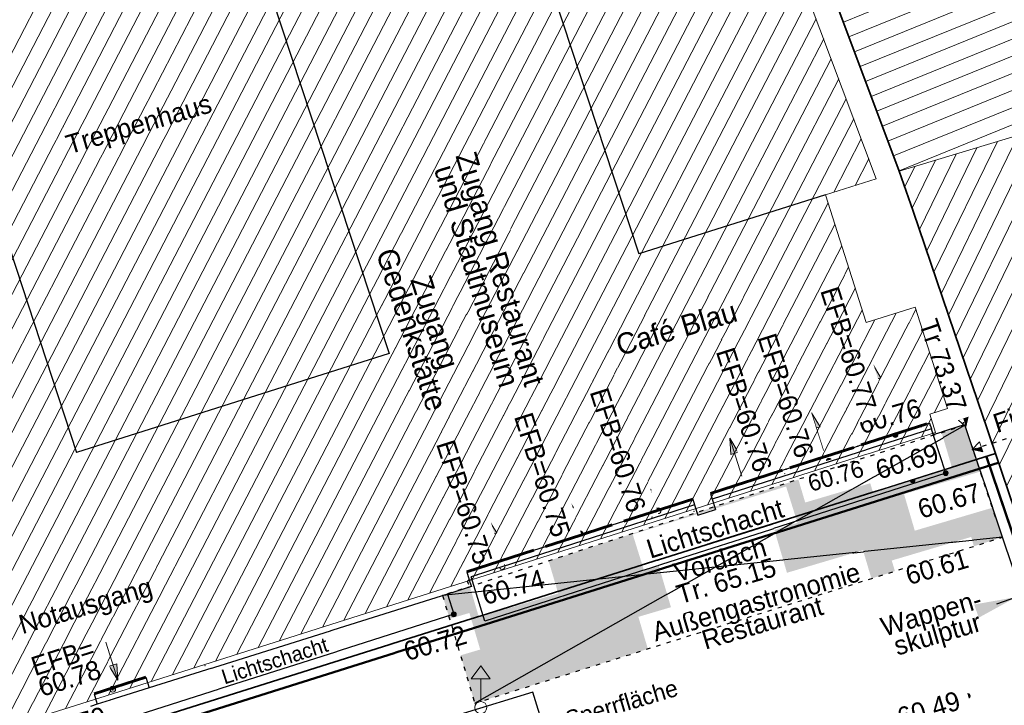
# Model space of a CAD drawing. Header units: metres. Extents: x 32365810 to 32367010, y 5620411 to 5622366.
# Tile 94 of 198: x 32366243 to 32366267, y 5622026 to 5622043. Entities that reach past the tile are written whole.
import ezdxf
from ezdxf import colors
from ezdxf.entities.mleader import LeaderData, LeaderLine
from ezdxf.math import Vec2, Vec3

# ---------------------------------------------------------------- set-up
doc = ezdxf.new("R2010")
doc.units = ezdxf.units.M
for name, pattern in [('1000.100', [0]), ('1000.106', [0]), ('1000.195', [0]), ('1000.196', [0.225, 0.075, -0.15]), ('1000.210', [0]), ('1600.1047', [0]), ('1600.2013', [0, 0]), ('1600.2028', [0]), ('1600.2505', [0])]:
    doc.linetypes.add(name, pattern=pattern)
doc.layers.get('0').update_dxf_attribs({"color": 1, "linetype": 'CONTINUOUS'})
for name, color, linetype in [('Beschriftung Gebäude', 7, 'CONTINUOUS'), ('Beschriftung Topographie', 7, 'CONTINUOUS'), ('Ebene 32', 7, 'CONTINUOUS'), ('EFB-_ Dachhöhen Bestandsgebäude (NHN)', 7, 'CONTINUOUS'), ('Fahrbahnmarkierung', 7, 'CONTINUOUS'), ('Flurstücke_Grenzpunkte', 11, 'CONTINUOUS'), ('Gebäude', 31, 'CONTINUOUS'), ('Höhen_ gemessen (NHN)', 7, 'CONTINUOUS'), ('Höhentexte_ gemessen (NHN)', 7, 'CONTINUOUS'), ('Lagebezeichnungen', 12, 'CONTINUOUS'), ('Siedlungsflächen - Bauwerke u. Einrichtungen', 51, 'CONTINUOUS'), ('Symbole Topographie', 7, 'CONTINUOUS'), ('Topgraphie_ weitere örtliche Aufnahme', 7, 'CONTINUOUS'), ('Topographie_ örtl. Aufnahme', 7, 'CONTINUOUS')]:
    doc.layers.add(name, color=color, linetype=linetype)
doc.styles.add('Beschriftung Fahrbahnmarkierung_ grau', font='Century Gothic.ttf')
doc.styles.add('Beschriftung Feuerwehr_Brandschutz_ dünn_ rot', font='Century Gothic.ttf')
doc.styles.add('Beschriftung schwarz_ Stift 0.25', font='Century Gothic.ttf')
doc.styles.add('Beschriftung Topographie_ blau', font='Century Gothic.ttf')
doc.styles.add('Dachhöhe NHN_ Bestand_ gemessen', font='Century Gothic.ttf')
doc.styles.add('Dachhöhe NHN_ Bestand_ gemessen_ schwarz', font='Century Gothic.ttf')
doc.styles.add('Hausnummern NRW', font='Arial.ttf', dxfattribs={"width": 0.85})
doc.styles.add('Höhe NHN_ gemessen_ blau', font='Century Gothic.ttf')
doc.styles.add('Höhe NHN_ gemessen_ schwarz', font='Century Gothic.ttf')

# ---------------------------------------------------------------- blocks, each defined once
blk = doc.blocks.new('S1000.360')
at = {"lineweight": -2}
blk.add_hatch(color=0, dxfattribs=at).paths.add_polyline_path([(0, 0.25), (0.05, 0.05), (-0.05, 0.05)], flags=0)
at = {"color": 0, "lineweight": -2}
for p, q in [((-0.05, 0.05), (0, 0.25)), ((0, 0.25), (0.05, 0.05)), ((0, 0.25), (0, -0.25)), ((0.05, 0.05), (-0.05, 0.05))]:
    blk.add_line(p, q, dxfattribs=at)
blk = doc.blocks.new('S1000.460', base_point=(0, -0.375))
at = {"color": 0, "lineweight": -2}
for p, q in [((-0.2, 0.23), (0, 0.5)), ((0, 0.5), (0.2, 0.23)), ((0.2, 0.23), (-0.2, 0.23)), ((0, -0.25), (0, 0.23))]:
    blk.add_line(p, q, dxfattribs=at)
blk.add_circle((0, -0.375), 0.125, dxfattribs=at)
blk = doc.blocks.new('S1000.400')
at = {"lineweight": -2}
blk.add_hatch(color=0, dxfattribs=at).paths.add_polyline_path([(-0.49, 0), (0.49, 0), (0.479292, -0.101877), (0.447637, -0.199301), (0.396418, -0.288015), (0.327874, -0.364141), (0.245, -0.424352), (0.151418, -0.466018), (0.051219, -0.487316), (-0.051219, -0.487316), (-0.151418, -0.466018), (-0.245, -0.424352), (-0.327874, -0.364141), (-0.396418, -0.288015), (-0.447637, -0.199301), (-0.479292, -0.101877)], flags=0)
at = {"color": 0, "lineweight": -2}
blk.add_circle((0, 0), 0.5, dxfattribs=at)
for start, end in [(0, 180), (180, 0)]:
    blk.add_arc((0, 0), 0.49, start, end, dxfattribs=at)
blk = doc.blocks.new('S1000.15')
at = {"color": 0, "lineweight": -2}
for p, q in [((-0.5, 0.05), (-0.485, 0.1)), ((0.495, 0.05), (-0.5, 0.05)), ((-0.5, -0.05), (-0.5, 0)), ((-0.5, 0), (0.5, 0)), ((-0.485, 0.1), (0.49, 0.1)), ((-0.475, 0.15), (-0.455, 0.2)), ((0.475, 0.15), (-0.475, 0.15)), ((-0.455, 0.2), (0.455, 0.2)), ((-0.43, 0.25), (-0.4, 0.3)), ((0.43, 0.25), (-0.43, 0.25)), ((-0.4, 0.3), (0.395, 0.3)), ((-0.355, 0.35), (-0.295, 0.4)), ((0.36, 0.35), (-0.355, 0.35)), ((-0.295, 0.4), (0.3, 0.4)), ((0.22, 0.45), (-0.215, 0.45)), ((0.3, 0.4), (0.22, 0.45)), ((0.395, 0.3), (0.36, 0.35)), ((0.455, 0.2), (0.43, 0.25)), ((0.49, 0.1), (0.475, 0.15)), ((0.5, 0), (0.495, 0.05)), ((0.495, -0.05), (-0.5, -0.05)), ((-0.475, -0.15), (-0.49, -0.1)), ((-0.49, -0.1), (0.485, -0.1)), ((0.475, -0.15), (-0.475, -0.15)), ((-0.43, -0.25), (-0.455, -0.2)), ((-0.455, -0.2), (0.46, -0.2)), ((0.425, -0.25), (-0.43, -0.25)), ((-0.355, -0.35), (-0.4, -0.3)), ((-0.4, -0.3), (0.395, -0.3)), ((0.345, -0.35), (-0.355, -0.35)), ((-0.205, -0.45), (-0.29, -0.4)), ((-0.29, -0.4), (0.285, -0.4)), ((0.2, -0.45), (-0.205, -0.45)), ((0.285, -0.4), (0.345, -0.35)), ((0.395, -0.3), (0.425, -0.25)), ((0.46, -0.2), (0.475, -0.15)), ((0.485, -0.1), (0.495, -0.05))]:
    blk.add_line(p, q, dxfattribs=at)
blk.add_circle((0, 0), 0.5, dxfattribs=at)
blk = doc.blocks.new('S1000.114', base_point=(0, 0.366025))
at = {"lineweight": -2}
blk.add_hatch(color=0, dxfattribs=at).paths.add_polyline_path([(-0.5, -0.5), (0, 0.366026), (0, -0.5)], flags=0)
at = {"color": 0, "lineweight": -2}
for p, q in [((0, 0.366026), (-0.5, -0.5)), ((0.5, -0.5), (0, 0.366026)), ((-0.5, -0.5), (0, -0.5)), ((0, -0.5), (0.5, -0.5))]:
    blk.add_line(p, q, dxfattribs=at)
blk = doc.blocks.new('Flurgrenze_ Begleitsignatur')
at = {"color": 0, "lineweight": -2}
for p, q in [((-0.29, 0), (-0.12, 0)), ((0.12, 0), (0.29, 0))]:
    blk.add_line(p, q, dxfattribs=at)
for p in [(-0.06, 0), (0, 0), (0.06, 0)]:
    blk.add_point(p, dxfattribs=at)
blk = doc.blocks.new('O213')
at = {"layer": 'Flurstücke_Grenzpunkte', "color": 251, "linetype": '1600.2013', "lineweight": 50, "true_color": 0x566563}
blk.add_line((32366266.293915, 5622032.291753), (32366267.874915, 5622027.628753), dxfattribs=at)
at = {"layer": 'Flurstücke_Grenzpunkte', "color": 251, "lineweight": 50, "true_color": 0x566563, "xscale": 5, "yscale": 5, "zscale": 5, "rotation": 288.729336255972}
blk.add_blockref('Flurgrenze_ Begleitsignatur', (32366267.084415, 5622029.960253), dxfattribs=at)
blk = doc.blocks.new('O315')
at = {"layer": 'Flurstücke_Grenzpunkte', "color": 251, "linetype": '1600.2013', "lineweight": 50, "true_color": 0x566563}
blk.add_line((32366219.31456, 5622017.272382), (32366266.57456, 5622032.149382), dxfattribs=at)
blk = doc.blocks.new('O805')
at = {"layer": 'Flurstücke_Grenzpunkte', "color": 7, "linetype": '1600.2028', "lineweight": 35}
for p, q in [((32366264.234, 5622039.031), (32366258.231, 5622055.053)), ((32366264.567, 5622038.085), (32366264.234, 5622039.031)), ((32366266.507, 5622032.364), (32366264.567, 5622038.085)), ((32366219.247, 5622017.487), (32366266.507, 5622032.364))]:
    blk.add_line(p, q, dxfattribs=at)
blk = doc.blocks.new('O818')
at = {"layer": 'Flurstücke_Grenzpunkte', "color": 7, "linetype": '1600.2028', "lineweight": 35}
for p, q in [((32366264.234, 5622039.031), (32366258.231, 5622055.053)), ((32366264.567, 5622038.085), (32366264.234, 5622039.031)), ((32366266.507, 5622032.364), (32366264.567, 5622038.085)), ((32366266.507, 5622032.364), (32366268.088, 5622027.701))]:
    blk.add_line(p, q, dxfattribs=at)
blk = doc.blocks.new('O1900')
at = {"layer": 'Flurstücke_Grenzpunkte', "color": 7, "linetype": '1600.2028', "lineweight": 35}
for p, q in [((32366219.247, 5622017.487), (32366266.507, 5622032.364)), ((32366266.507, 5622032.364), (32366268.088, 5622027.701))]:
    blk.add_line(p, q, dxfattribs=at)
blk = doc.blocks.new('O2043')
at = {"layer": 'Gebäude', "color": 7, "linetype": '1600.2505', "lineweight": 18}
for p, q in [((32366268.054, 5622060.561), (32366262.794, 5622058.869)), ((32366276.448, 5622041.958), (32366268.054, 5622060.561)), ((32366262.794, 5622058.869), (32366270.137, 5622040.813)), ((32366270.464, 5622040.007), (32366276.448, 5622041.958)), ((32366270.137, 5622040.813), (32366270.464, 5622040.007))]:
    blk.add_line(p, q, dxfattribs=at)
at = {"layer": 'Ebene 32', "color": 7, "lineweight": 18, "insert": (32366269.461, 5622050.015), "char_height": 0.7, "attachment_point": 8, "line_spacing_factor": 0.69, "style": 'Hausnummern NRW', "bg_fill": 2}
blk.add_mtext('(1)', dxfattribs=at)
blk = doc.blocks.new('O2071')
at = {"layer": 'Gebäude', "color": 7, "linetype": '1600.2505', "lineweight": 18}
for p, q in [((32366270.137, 5622040.813), (32366264.234, 5622039.031)), ((32366270.137, 5622040.813), (32366270.464, 5622040.007)), ((32366274.056, 5622029.64), (32366270.464, 5622040.007)), ((32366264.234, 5622039.031), (32366264.567, 5622038.085)), ((32366264.567, 5622038.085), (32366268.088, 5622027.701)), ((32366268.088, 5622027.701), (32366274.056, 5622029.64))]:
    blk.add_line(p, q, dxfattribs=at)
at = {"layer": 'Lagebezeichnungen', "color": 7, "lineweight": 18, "insert": (32366270.12927, 5622029.161986), "char_height": 0.7, "attachment_point": 8, "rotation": 18.1268601, "line_spacing_factor": 0.69, "style": 'Hausnummern NRW', "bg_fill": 2}
blk.add_mtext('15', dxfattribs=at)
blk = doc.blocks.new('O2262')
at = {"layer": 'Gebäude', "color": 7, "linetype": '1600.2505', "lineweight": 18}
for p, q in [((32366257.447, 5622057.151), (32366262.794, 5622058.869)), ((32366262.794, 5622058.869), (32366270.137, 5622040.813)), ((32366258.231, 5622055.053), (32366257.447, 5622057.151)), ((32366258.231, 5622055.053), (32366264.234, 5622039.031)), ((32366270.137, 5622040.813), (32366264.234, 5622039.031))]:
    blk.add_line(p, q, dxfattribs=at)
at = {"layer": 'Ebene 32', "color": 7, "lineweight": 18, "insert": (32366263.71, 5622048.847), "char_height": 0.7, "attachment_point": 8, "line_spacing_factor": 0.69, "style": 'Hausnummern NRW', "bg_fill": 2}
blk.add_mtext('(1)', dxfattribs=at)
blk = doc.blocks.new('O2790')
at = {"layer": 'Gebäude', "color": 7, "linetype": '1600.2505', "lineweight": 18}
for p, q in [((32366263.693, 5622038.853), (32366257.659, 5622054.874)), ((32366262.495, 5622038.473), (32366263.693, 5622038.853)), ((32366263.452, 5622035.456), (32366262.495, 5622038.473)), ((32366264.612, 5622035.824), (32366263.452, 5622035.456)), ((32366265.372, 5622033.429), (32366264.612, 5622035.824)), ((32366264.954, 5622033.296), (32366265.372, 5622033.429)), ((32366265.091, 5622032.865), (32366264.954, 5622033.296)), ((32366219.767, 5622018.486), (32366265.091, 5622032.865))]:
    blk.add_line(p, q, dxfattribs=at)
blk = doc.blocks.new('*X1040')
at = {"color": 253, "linetype": '1600.1047', "lineweight": 18, "true_color": 0xb2b2b2}
for p, q in [((32366263.011749, 5622058.333569), (32366267.685464, 5622060.442452)), ((32366263.153118, 5622057.98595), (32366268.190334, 5622060.258853)), ((32366263.294488, 5622057.638331), (32366268.344567, 5622059.917038)), ((32366263.435857, 5622057.290712), (32366268.4988, 5622059.575223)), ((32366262.870379, 5622058.681188), (32366264.50977, 5622059.420917)), ((32366263.577226, 5622056.943093), (32366268.653033, 5622059.233409)), ((32366263.718596, 5622056.595474), (32366268.807265, 5622058.891594)), ((32366263.859965, 5622056.247856), (32366268.961498, 5622058.549779)), ((32366264.001334, 5622055.900237), (32366269.115731, 5622058.207965)), ((32366264.142704, 5622055.552618), (32366269.269964, 5622057.86615)), ((32366264.284073, 5622055.204999), (32366269.424196, 5622057.524335)), ((32366264.425443, 5622054.85738), (32366269.578429, 5622057.182521)), ((32366264.566812, 5622054.509761), (32366269.732662, 5622056.840706)), ((32366264.708181, 5622054.162142), (32366269.886895, 5622056.498891)), ((32366264.849551, 5622053.814523), (32366270.041127, 5622056.157077)), ((32366264.99092, 5622053.466904), (32366270.19536, 5622055.815262)), ((32366265.132289, 5622053.119286), (32366270.349593, 5622055.473448)), ((32366265.273659, 5622052.771667), (32366270.503826, 5622055.131633)), ((32366265.415028, 5622052.424048), (32366270.658059, 5622054.789818)), ((32366265.556398, 5622052.076429), (32366270.812291, 5622054.448004)), ((32366265.697767, 5622051.72881), (32366270.966524, 5622054.106189)), ((32366265.839136, 5622051.381191), (32366271.120757, 5622053.764374)), ((32366265.980506, 5622051.033572), (32366271.27499, 5622053.42256)), ((32366266.121875, 5622050.685953), (32366271.429222, 5622053.080745)), ((32366266.263244, 5622050.338334), (32366271.583455, 5622052.73893)), ((32366266.404614, 5622049.990716), (32366271.737688, 5622052.397116)), ((32366266.545983, 5622049.643097), (32366271.891921, 5622052.055301)), ((32366266.687353, 5622049.295478), (32366272.046153, 5622051.713486)), ((32366266.828722, 5622048.947859), (32366272.200386, 5622051.371672)), ((32366266.970091, 5622048.60024), (32366272.354619, 5622051.029857)), ((32366267.111461, 5622048.252621), (32366272.508852, 5622050.688042)), ((32366267.25283, 5622047.905002), (32366272.663084, 5622050.346228)), ((32366267.394199, 5622047.557383), (32366272.817317, 5622050.004413)), ((32366267.535569, 5622047.209764), (32366272.97155, 5622049.662599)), ((32366267.676938, 5622046.862145), (32366273.125783, 5622049.320784)), ((32366267.818308, 5622046.514527), (32366273.280016, 5622048.978969)), ((32366267.959677, 5622046.166908), (32366273.434248, 5622048.637155)), ((32366268.101046, 5622045.819289), (32366273.588481, 5622048.29534)), ((32366268.242416, 5622045.47167), (32366273.742714, 5622047.953525)), ((32366268.383785, 5622045.124051), (32366273.896947, 5622047.611711)), ((32366268.525155, 5622044.776432), (32366274.051179, 5622047.269896)), ((32366268.666524, 5622044.428813), (32366274.205412, 5622046.928081)), ((32366268.807893, 5622044.081194), (32366274.359645, 5622046.586267)), ((32366268.949263, 5622043.733575), (32366274.513878, 5622046.244452)), ((32366269.090632, 5622043.385957), (32366274.66811, 5622045.902637)), ((32366269.232001, 5622043.038338), (32366274.822343, 5622045.560823)), ((32366269.373371, 5622042.690719), (32366274.976576, 5622045.219008)), ((32366269.51474, 5622042.3431), (32366275.130809, 5622044.877193)), ((32366269.65611, 5622041.995481), (32366275.285042, 5622044.535379)), ((32366269.797479, 5622041.647862), (32366275.439274, 5622044.193564)), ((32366269.938848, 5622041.300243), (32366275.593507, 5622043.851749)), ((32366270.080218, 5622040.952624), (32366275.74774, 5622043.509935)), ((32366270.221416, 5622040.604928), (32366275.901973, 5622043.16812)), ((32366270.3625, 5622040.257181), (32366276.056205, 5622042.826306)), ((32366271.386055, 5622040.307623), (32366276.210438, 5622042.484491)), ((32366274.672431, 5622041.3791), (32366276.364671, 5622042.142676))]:
    blk.add_line(p, q, dxfattribs=at)
blk = doc.blocks.new('*X1050')
at = {"color": 253, "linetype": '1600.1047', "lineweight": 18, "true_color": 0xb2b2b2}
for p, q in [((32366266.25544, 5622033.105515), (32366269.972088, 5622040.763216)), ((32366265.91256, 5622034.116726), (32366268.995303, 5622040.468344)), ((32366266.084, 5622033.61112), (32366269.483696, 5622040.61578)), ((32366266.426881, 5622032.59991), (32366270.262704, 5622040.50316)), ((32366265.56968, 5622035.127936), (32366268.018519, 5622040.173472)), ((32366265.74112, 5622034.622331), (32366268.506911, 5622040.320908)), ((32366265.398239, 5622035.633541), (32366267.530127, 5622040.026036)), ((32366266.598321, 5622032.094305), (32366270.452494, 5622040.035361)), ((32366265.055359, 5622036.644751), (32366266.553342, 5622039.731164)), ((32366265.226799, 5622036.139146), (32366267.041735, 5622039.8786)), ((32366264.883919, 5622037.150356), (32366266.06495, 5622039.583728)), ((32366266.769761, 5622031.5887), (32366270.627098, 5622039.536276)), ((32366264.540464, 5622038.160384), (32366265.088166, 5622039.288856)), ((32366264.712478, 5622037.655961), (32366265.576558, 5622039.436292)), ((32366264.365235, 5622038.658182), (32366264.599774, 5622039.14142)), ((32366266.941201, 5622031.083095), (32366270.800723, 5622039.035172)), ((32366267.112642, 5622030.57749), (32366270.974348, 5622038.534067)), ((32366267.284082, 5622030.071885), (32366271.147972, 5622038.032963)), ((32366267.455522, 5622029.56628), (32366271.321597, 5622037.531859)), ((32366267.626962, 5622029.060675), (32366271.495222, 5622037.030754)), ((32366267.798402, 5622028.55507), (32366271.668846, 5622036.52965)), ((32366267.969843, 5622028.049465), (32366271.842471, 5622036.028546)), ((32366268.241803, 5622027.750971), (32366272.016096, 5622035.527442)), ((32366268.736674, 5622027.911754), (32366272.18972, 5622035.026337)), ((32366269.231544, 5622028.072537), (32366272.363345, 5622034.525233)), ((32366269.726414, 5622028.23332), (32366272.536969, 5622034.024129)), ((32366270.221284, 5622028.394103), (32366272.710594, 5622033.523024)), ((32366270.716154, 5622028.554886), (32366272.884219, 5622033.02192)), ((32366271.211024, 5622028.715669), (32366273.057843, 5622032.520816)), ((32366271.705894, 5622028.876452), (32366273.231468, 5622032.019711)), ((32366272.200764, 5622029.037235), (32366273.405093, 5622031.518607)), ((32366272.695635, 5622029.198018), (32366273.578717, 5622031.017503)), ((32366273.190505, 5622029.358801), (32366273.752342, 5622030.516399)), ((32366273.685375, 5622029.519584), (32366273.925967, 5622030.015294))]:
    blk.add_line(p, q, dxfattribs=at)
blk = doc.blocks.new('*X1116')
at = {"color": 253, "linetype": '1600.1047', "lineweight": 18, "true_color": 0xb2b2b2}
for p, q in [((32366257.650972, 5622056.605167), (32366262.854109, 5622058.721197)), ((32366257.782293, 5622056.253748), (32366262.995378, 5622058.373824)), ((32366257.519651, 5622056.956586), (32366260.070042, 5622057.993788)), ((32366257.913615, 5622055.90233), (32366263.136647, 5622058.026451)), ((32366258.044936, 5622055.550911), (32366263.277917, 5622057.679078)), ((32366258.176257, 5622055.199492), (32366263.419186, 5622057.331705)), ((32366258.307754, 5622054.848145), (32366263.560455, 5622056.984332)), ((32366258.439375, 5622054.496848), (32366263.701725, 5622056.636959)), ((32366258.570996, 5622054.145551), (32366263.842994, 5622056.289586)), ((32366258.702617, 5622053.794255), (32366263.984263, 5622055.942213)), ((32366258.834238, 5622053.442958), (32366264.125533, 5622055.59484)), ((32366258.965859, 5622053.091661), (32366264.266802, 5622055.247467)), ((32366259.09748, 5622052.740365), (32366264.408072, 5622054.900094)), ((32366259.229102, 5622052.389068), (32366264.549341, 5622054.552721)), ((32366259.360723, 5622052.037771), (32366264.69061, 5622054.205348)), ((32366259.492344, 5622051.686474), (32366264.83188, 5622053.857975)), ((32366259.623965, 5622051.335178), (32366264.973149, 5622053.510602)), ((32366259.755586, 5622050.983881), (32366265.114418, 5622053.16323)), ((32366259.887207, 5622050.632584), (32366265.255688, 5622052.815857)), ((32366260.018829, 5622050.281288), (32366265.396957, 5622052.468484)), ((32366260.15045, 5622049.929991), (32366265.538226, 5622052.121111)), ((32366260.282071, 5622049.578694), (32366265.679496, 5622051.773738)), ((32366260.413692, 5622049.227397), (32366265.820765, 5622051.426365)), ((32366260.545313, 5622048.876101), (32366265.962034, 5622051.078992)), ((32366260.676934, 5622048.524804), (32366266.103304, 5622050.731619)), ((32366260.808556, 5622048.173507), (32366266.244573, 5622050.384246)), ((32366260.940177, 5622047.822211), (32366266.385843, 5622050.036873)), ((32366261.071798, 5622047.470914), (32366266.527112, 5622049.6895)), ((32366261.203419, 5622047.119617), (32366266.668381, 5622049.342127)), ((32366261.33504, 5622046.76832), (32366266.809651, 5622048.994754)), ((32366261.466661, 5622046.417024), (32366266.95092, 5622048.647381)), ((32366261.598282, 5622046.065727), (32366267.092189, 5622048.300008)), ((32366261.729904, 5622045.71443), (32366267.233459, 5622047.952635)), ((32366261.861525, 5622045.363133), (32366267.374728, 5622047.605262)), ((32366261.993146, 5622045.011837), (32366267.515997, 5622047.257889)), ((32366262.124767, 5622044.66054), (32366267.657267, 5622046.910516)), ((32366262.256388, 5622044.309243), (32366267.798536, 5622046.563143)), ((32366262.388009, 5622043.957947), (32366267.939806, 5622046.21577)), ((32366262.519631, 5622043.60665), (32366268.081075, 5622045.868398)), ((32366262.651252, 5622043.255353), (32366268.222344, 5622045.521025)), ((32366262.782873, 5622042.904056), (32366268.363614, 5622045.173652)), ((32366262.914494, 5622042.55276), (32366268.504883, 5622044.826279)), ((32366263.046115, 5622042.201463), (32366268.646152, 5622044.478906)), ((32366263.177736, 5622041.850166), (32366268.787422, 5622044.131533)), ((32366263.309358, 5622041.49887), (32366268.928691, 5622043.78416)), ((32366263.440979, 5622041.147573), (32366269.06996, 5622043.436787)), ((32366263.5726, 5622040.796276), (32366269.21123, 5622043.089414)), ((32366263.704221, 5622040.444979), (32366269.352499, 5622042.742041)), ((32366263.835842, 5622040.093683), (32366269.493768, 5622042.394668)), ((32366263.967463, 5622039.742386), (32366269.635038, 5622042.047295)), ((32366264.099084, 5622039.391089), (32366269.776307, 5622041.699922)), ((32366264.230706, 5622039.039793), (32366269.917577, 5622041.352549)), ((32366268.000039, 5622040.167893), (32366270.058846, 5622041.005176))]:
    blk.add_line(p, q, dxfattribs=at)
blk = doc.blocks.new('*X1270')
at = {"color": 253, "linetype": '1600.1047', "lineweight": 18, "true_color": 0xb2b2b2}
for p, q in [((32366242.520483, 5622025.704523), (32366257.635606, 5622054.866656)), ((32366242.014983, 5622025.544153), (32366257.131143, 5622054.708289)), ((32366241.003982, 5622025.223414), (32366256.122219, 5622054.391555)), ((32366241.509483, 5622025.383784), (32366256.626681, 5622054.549922)), ((32366243.025984, 5622025.864893), (32366257.828512, 5622054.423926)), ((32366240.498482, 5622025.063045), (32366255.617757, 5622054.233189)), ((32366239.487482, 5622024.742306), (32366254.608832, 5622053.916455)), ((32366239.992982, 5622024.902675), (32366255.113294, 5622054.074822)), ((32366243.531484, 5622026.025262), (32366258.006267, 5622053.951965)), ((32366238.981981, 5622024.581936), (32366254.10437, 5622053.758088)), ((32366237.970981, 5622024.261197), (32366253.095445, 5622053.441355)), ((32366238.476481, 5622024.421567), (32366253.599907, 5622053.599721)), ((32366244.036984, 5622026.185632), (32366258.184022, 5622053.480004)), ((32366237.46548, 5622024.100828), (32366252.590983, 5622053.282988)), ((32366236.45448, 5622023.780089), (32366251.582058, 5622052.966254)), ((32366236.95998, 5622023.940458), (32366252.086521, 5622053.124621)), ((32366244.542485, 5622026.346001), (32366258.361777, 5622053.008043)), ((32366235.948979, 5622023.619719), (32366251.077596, 5622052.807887)), ((32366234.937979, 5622023.29898), (32366250.068672, 5622052.491154)), ((32366235.443479, 5622023.459349), (32366250.573134, 5622052.649521)), ((32366245.047985, 5622026.506371), (32366258.539532, 5622052.536082)), ((32366234.432478, 5622023.13861), (32366249.564209, 5622052.332787)), ((32366233.421478, 5622022.817871), (32366248.555285, 5622052.016053)), ((32366233.926978, 5622022.978241), (32366249.059747, 5622052.17442)), ((32366245.553485, 5622026.66674), (32366258.717287, 5622052.064121)), ((32366246.058986, 5622026.82711), (32366258.895042, 5622051.59216)), ((32366246.564486, 5622026.987479), (32366259.072797, 5622051.120199)), ((32366247.069986, 5622027.147849), (32366259.250551, 5622050.648238)), ((32366247.575487, 5622027.308218), (32366259.428306, 5622050.176277)), ((32366248.080987, 5622027.468588), (32366259.606061, 5622049.704316)), ((32366248.586487, 5622027.628958), (32366259.783816, 5622049.232355)), ((32366249.091988, 5622027.789327), (32366259.961571, 5622048.760394)), ((32366249.597488, 5622027.949697), (32366260.139326, 5622048.288433)), ((32366250.102988, 5622028.110066), (32366260.317081, 5622047.816472)), ((32366250.608489, 5622028.270436), (32366260.494836, 5622047.344511)), ((32366251.113989, 5622028.430805), (32366260.672591, 5622046.87255)), ((32366251.619489, 5622028.591175), (32366260.850346, 5622046.400589)), ((32366252.12499, 5622028.751544), (32366261.028101, 5622045.928628)), ((32366252.63049, 5622028.911914), (32366261.205856, 5622045.456667)), ((32366253.13599, 5622029.072283), (32366261.383611, 5622044.984706)), ((32366253.641491, 5622029.232653), (32366261.561366, 5622044.512745)), ((32366254.146991, 5622029.393023), (32366261.739121, 5622044.040785)), ((32366254.652491, 5622029.553392), (32366261.916876, 5622043.568824)), ((32366255.157992, 5622029.713762), (32366262.094631, 5622043.096863)), ((32366255.663492, 5622029.874131), (32366262.272386, 5622042.624902)), ((32366256.168992, 5622030.034501), (32366262.450141, 5622042.152941)), ((32366256.674493, 5622030.19487), (32366262.627896, 5622041.68098)), ((32366257.179993, 5622030.35524), (32366262.805651, 5622041.209019)), ((32366257.685493, 5622030.515609), (32366262.983406, 5622040.737058)), ((32366258.190993, 5622030.675979), (32366263.161161, 5622040.265097)), ((32366262.686088, 5622038.533612), (32366263.338916, 5622039.793136)), ((32366263.191572, 5622038.693949), (32366263.516671, 5622039.321175)), ((32366258.696494, 5622030.836348), (32366262.555619, 5622038.281894)), ((32366259.201994, 5622030.996718), (32366262.715975, 5622037.776364)), ((32366259.707494, 5622031.157087), (32366262.87633, 5622037.270833)), ((32366260.212995, 5622031.317457), (32366263.036686, 5622036.765303)), ((32366260.718495, 5622031.477827), (32366263.197041, 5622036.259772)), ((32366261.223995, 5622031.638196), (32366263.357397, 5622035.754242)), ((32366262.740496, 5622032.119305), (32366264.630489, 5622035.765734)), ((32366261.729496, 5622031.798566), (32366263.659275, 5622035.521756)), ((32366262.234996, 5622031.958935), (32366264.164773, 5622035.682121)), ((32366263.245997, 5622032.279674), (32366264.790884, 5622035.26028)), ((32366263.751497, 5622032.440044), (32366264.951279, 5622034.754825)), ((32366264.256997, 5622032.600413), (32366265.111674, 5622034.24937)), ((32366265.056874, 5622033.328732), (32366265.272069, 5622033.743916)), ((32366264.762498, 5622032.760783), (32366264.986657, 5622033.193261))]:
    blk.add_line(p, q, dxfattribs=at)

msp = doc.modelspace()

# ---------------------------------------------------------------- hatches: boundary and pattern name
at = {"layer": 'EFB-_ Dachhöhen Bestandsgebäude (NHN)', "lineweight": 25, "true_color": 0x999999}
msp.add_hatch(color=253, dxfattribs=at).paths.add_polyline_path([(32366253.448265, 5622029.014043), (32366265.784736, 5622033.036799), (32366266.670959, 5622030.389226), (32366254.21091, 5622026.471468)], flags=0)

# ---------------------------------------------------------------- linework, layer by layer
at = {"layer": 'EFB-_ Dachhöhen Bestandsgebäude (NHN)', "color": 7, "true_color": 0xffffff}
for p in [(32366265.7508, 5622033.088205, 74.122), (32366265.957148, 5622032.526513, 74.472)]:
    msp.add_point(p, dxfattribs=at)
at = {"layer": 'Flurstücke_Grenzpunkte', "color": 7, "lineweight": 18}
msp.add_point((32366266.104, 5622032.237), dxfattribs=at)
at = {"layer": 'Topgraphie_ weitere örtliche Aufnahme', "color": 7, "true_color": 0xffffff}
for p in [(32366263.255518, 5622032.542616, 62.746), (32366263.255518, 5622032.542616, 62.841), (32366261.560264, 5622031.998407, 62.829), (32366261.560264, 5622031.998407, 62.802)]:
    msp.add_point(p, dxfattribs=at)
at = {"layer": 'Topographie_ örtl. Aufnahme', "color": 7, "lineweight": 18}
for p in [(32366264.748, 5622032.993, 60.74), (32366261.531, 5622031.892, 60.726), (32366259.387, 5622031.006, 60.735), (32366254.084, 5622029.343, 60.737), (32366247.833, 5622027.361, 60.771)]:
    msp.add_point(p, dxfattribs=at)
at = {"layer": 'Topographie_ örtl. Aufnahme', "color": 7, "true_color": 0xffffff}
for p in [(32366264.968253, 5622033.03915, 60.726), (32366260.970509, 5622031.71831, 60.74), (32366258.391814, 5622030.874418, 60.741), (32366245.660851, 5622026.788432, 60.765)]:
    msp.add_point(p, dxfattribs=at)

# ---------------------------------------------------------------- block references
at = {"layer": 'EFB-_ Dachhöhen Bestandsgebäude (NHN)', "color": 7, "lineweight": 18, "xscale": 0.25, "yscale": 0.25, "zscale": 0.25}
for p, rotation in [((32366265.809209, 5622032.998785, 73.373), 198.060435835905), ((32366265.961, 5622032.46, 74.419), 107.998941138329)]:
    msp.add_blockref('S1000.114', p, dxfattribs=dict(at, rotation=rotation))
at = {"layer": 'EFB-_ Dachhöhen Bestandsgebäude (NHN)', "color": 7, "lineweight": 9, "xscale": 0.1375, "yscale": 0.1375, "zscale": 0.1375, "rotation": 180.000420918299}
for p in [(32366264.156, 5622032.875, 60.769), (32366262.358, 5622032.314, 60.765), (32366260.773, 5622031.714, 60.758), (32366258.537, 5622031.015, 60.756), (32366256.699, 5622030.469, 60.746), (32366254.853, 5622029.7, 60.747), (32366245.656, 5622026.803, 60.779)]:
    msp.add_blockref('S1000.400', p, dxfattribs=at)
at = {"layer": 'Flurstücke_Grenzpunkte', "color": 7, "true_color": 0xffffff}
msp.add_blockref('O213', (0, 0), dxfattribs=at)
at = {"layer": 'Höhen_ gemessen (NHN)', "color": 7, "lineweight": 18, "xscale": 0.1125, "yscale": 0.1125, "zscale": 0.1125}
for p in [(32366264.145, 5622032.802, 60.755), (32366262.573264, 5622032.200308, 60.758), (32366264.55, 5622031.733, 60.687), (32366265.332907, 5622031.903225, 60.673), (32366264.981, 5622030.038, 60.607), (32366254.094846, 5622029.332817, 60.738), (32366253.714124, 5622028.571141, 60.724), (32366265.852, 5622026.643, 60.486)]:
    msp.add_blockref('S1000.15', p, dxfattribs=at)
at = {"layer": 'Symbole Topographie', "color": 7, "lineweight": 18, "xscale": 1.875, "yscale": 1.875, "zscale": 1.875}
for p, rotation in [((32366263.743298, 5622034.035477), 17.797639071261), ((32366262.305804, 5622032.881524), 17.797635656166), ((32366260.372891, 5622032.279691), 17.797637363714), ((32366258.248021, 5622031.58491), 197.797623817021), ((32366256.482005, 5622030.967696), 17.797628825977), ((32366254.669556, 5622030.372748), 17.797628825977), ((32366245.636163, 5622027.465468), 197.456688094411)]:
    msp.add_blockref('S1000.360', p, dxfattribs=dict(at, rotation=rotation))
at = {"layer": 'Symbole Topographie', "color": 7, "lineweight": 18, "xscale": 1.125, "yscale": 1.125, "zscale": 1.125}
msp.add_blockref('S1000.460', (32366254.350907, 5622026.370732, 60.624), dxfattribs=at)

# ---------------------------------------------------------------- texts
at = {"layer": 'Beschriftung Gebäude', "color": 7, "lineweight": 25, "insert": (32366258.972433, 5622035.320775), "char_height": 0.5, "attachment_point": 5, "rotation": 16.5117593, "line_spacing_factor": 0.69, "style": 'Beschriftung schwarz_ Stift 0.25', "bg_fill": 2}
msp.add_mtext('Café Blau', dxfattribs=at)
at = {"layer": 'Beschriftung Topographie', "color": 7, "lineweight": 25, "insert": (32366254.531483, 5622036.641148), "char_height": 0.5, "attachment_point": 5, "rotation": 286.6776492, "line_spacing_factor": 0.69, "style": 'Beschriftung schwarz_ Stift 0.25', "bg_fill": 2}
msp.add_mtext('Zugang Restaurant\\Pund Stadtmuseum', dxfattribs=at)
at = {"layer": 'Beschriftung Topographie', "color": 1, "lineweight": 25, "insert": (32366245.033325, 5622028.712709), "char_height": 0.45, "attachment_point": 5, "rotation": 16.5116332, "line_spacing_factor": 0.69, "style": 'Beschriftung Feuerwehr_Brandschutz_ dünn_ rot', "bg_fill": 2}
msp.add_mtext('Notausgang', dxfattribs=at)
at = {"layer": 'Beschriftung Topographie', "color": 142, "lineweight": 25, "true_color": 0x0087cd, "insert": (32366249.48451, 5622027.473905), "char_height": 0.35, "attachment_point": 5, "rotation": 17.6612102, "line_spacing_factor": 0.69, "style": 'Beschriftung Topographie_ blau', "bg_fill": 2}
msp.add_mtext('Lichtschacht', dxfattribs=at)
at = {"layer": 'EFB-_ Dachhöhen Bestandsgebäude (NHN)', "color": 7, "lineweight": 25, "insert": (32366246.289617, 5622040.081737), "char_height": 0.45, "attachment_point": 5, "rotation": 16.4447181, "line_spacing_factor": 0.69, "style": 'Dachhöhe NHN_ Bestand_ gemessen_ schwarz', "bg_fill": 2}
msp.add_mtext('Treppenhaus', dxfattribs=at)
at = {"layer": 'Höhentexte_ gemessen (NHN)', "color": 7, "lineweight": 25, "insert": (32366244.829315, 5622025.754952, 60.769), "char_height": 0.45, "attachment_point": 8, "rotation": 16.5124674, "line_spacing_factor": 0.69, "style": 'Höhe NHN_ gemessen_ schwarz', "bg_fill": 2}
msp.add_mtext('60.79', dxfattribs=at)

# ---------------------------------------------------------------- leaders
at = {"layer": 'Beschriftung Topographie', "color": 142, "lineweight": 25, "true_color": 0x0087cd}
ml = msp.add_multileader_mtext('Standard', dxfattribs=at)
ml.set_content('Wappen-\\Pskulptur', color=256, style='Beschriftung Topographie_ blau')
ml.set_leader_properties(linetype='CONTINUOUS')
ml.build(insert=Vec2(0, 0))
ml.multileader.update_dxf_attribs({"has_dogleg": 0, "dogleg_length": 0, "arrow_head_size": 0})
ctx = ml.context
ctx.base_point, ctx.char_height, ctx.arrow_head_size, ctx.landing_gap_size = Vec3(32366264.926134, 5622028.820231), 0.45, 0, 0
notes = []
notes.append((ctx, [(0, (1, 1, 0), (32366266.528675, 5622028.812462), (0, 0), 0, [(0, [(32366267.002749, 5622028.979291)], 0, [])])]))
ctx.mtext.insert, ctx.mtext.text_direction, ctx.mtext.alignment, ctx.mtext.line_spacing_factor = Vec3(32366264.926134, 5622028.820231), Vec3(0.959055, 0.283218), 2, 0.69
at = {"layer": 'Fahrbahnmarkierung', "color": 253, "lineweight": 25, "true_color": 0x999999}
ml = msp.add_multileader_mtext('Standard', dxfattribs=at)
ml.set_content('Sperrfläche', color=256, style='Beschriftung Fahrbahnmarkierung_ grau')
ml.set_leader_properties(linetype='CONTINUOUS')
ml.build(insert=Vec2(0, 0))
ml.multileader.update_dxf_attribs({"has_dogleg": 0, "dogleg_length": 0, "arrow_head_size": 0})
ctx = ml.context
ctx.base_point, ctx.char_height, ctx.arrow_head_size, ctx.landing_gap_size = Vec3(32366257.619294, 5622026.654842), 0.4, 0, 0
notes.append((ctx, [(0, (1, 1, 0), (32366256.098126, 5622025.980162), (0, 0), 0, [(0, [(32366255.350754, 5622025.75144)], 0, [])])]))
ctx.mtext.insert, ctx.mtext.text_direction, ctx.mtext.alignment, ctx.mtext.line_spacing_factor = Vec3(32366257.619294, 5622026.654842), Vec3(0.958747, 0.28426), 2, 0.69
for ctx, leaders in notes:
    for number, flags, end, landing, length, lines in leaders:
        leader = LeaderData()
        leader.index, (leader.has_last_leader_line, leader.has_dogleg_vector, leader.attachment_direction) = number, flags
        leader.last_leader_point, leader.dogleg_vector, leader.dogleg_length = Vec3(end), Vec3(landing), length
        for number, points, colour, breaks in lines:
            line = LeaderLine()
            line.index, line.vertices, line.color, line.breaks = number, Vec3.list(points), colors.encode_raw_color(colour), breaks
            leader.lines.append(line)
        ctx.leaders.append(leader)

# ---------------------------------------------------------------- next in the draw order: texts
at = {"layer": 'Beschriftung Topographie', "color": 7, "lineweight": 25, "insert": (32366252.99088, 5622035.378738), "char_height": 0.5, "attachment_point": 5, "rotation": 287.888649, "line_spacing_factor": 0.69, "style": 'Beschriftung schwarz_ Stift 0.25', "bg_fill": 2}
msp.add_mtext('Zugang\\PGedenkstätte', dxfattribs=at)
at = {"layer": 'Beschriftung Topographie', "color": 142, "lineweight": 25, "true_color": 0x0087cd, "insert": (32366260.928672, 5622028.615101), "char_height": 0.45, "attachment_point": 5, "rotation": 16.511507, "line_spacing_factor": 0.69, "style": 'Beschriftung Topographie_ blau', "bg_fill": 2}
msp.add_mtext('Außengastronomie\\PRestaurant', dxfattribs=at)
at = {"layer": 'EFB-_ Dachhöhen Bestandsgebäude (NHN)', "color": 7, "lineweight": 25, "char_height": 0.45, "line_spacing_factor": 0.69, "style": 'Dachhöhe NHN_ Bestand_ gemessen_ schwarz', "bg_fill": 2}
for s, insert, attachment_point, rotation in [('EFB=60.76', (32366261.334898, 5622033.664667, 60.741), 8, 287.5991663), ('Fi 74.42', (32366266.544366, 5622032.846858, 74.419), 7, 17.9989769), ('EFB=60.75', (32366255.584223, 5622031.795105, 60.722), 8, 287.5991663), ('EFB=60.75', (32366253.744238, 5622031.149277, 60.723), 8, 287.5991663), ('EFB=\\P60.78', (32366244.704353, 5622026.841198, 60.755), 8, 17.6015761)]:
    msp.add_mtext(s, dxfattribs=dict(at, insert=insert, attachment_point=attachment_point, rotation=rotation))
at = {"layer": 'Höhentexte_ gemessen (NHN)', "color": 7, "lineweight": 25, "char_height": 0.45, "attachment_point": 8, "rotation": 16.5124674, "line_spacing_factor": 0.69, "style": 'Höhe NHN_ gemessen_ schwarz', "bg_fill": 2}
for s, insert in [('60.76', (32366264.077852, 5622033.028507, 60.755)), ('60.69', (32366264.482852, 5622031.959507, 60.687)), ('60.61', (32366265.189649, 5622029.466157, 60.583)), ('60.49', (32366264.997239, 5622026.118654, 60.462))]:
    msp.add_mtext(s, dxfattribs=dict(at, insert=insert))
at = {"layer": 'Höhentexte_ gemessen (NHN)', "color": 142, "lineweight": 25, "true_color": 0x0087cd, "line_spacing_factor": 0.69, "style": 'Höhe NHN_ gemessen_ blau', "bg_fill": 2}
for s, insert, char_height, attachment_point, rotation in [('60.76', (32366262.676532, 5622032.032335), 0.4, 2, 16.511507), ('60.74', (32366254.329063, 5622029.218214, 60.714), 0.45, 1, 16.5124674), ('60.72', (32366253.929969, 5622028.323366), 0.45, 3, 16.4495585)]:
    msp.add_mtext(s, dxfattribs=dict(at, insert=insert, char_height=char_height, attachment_point=attachment_point, rotation=rotation))

# ---------------------------------------------------------------- next in the draw order: texts
at = {"layer": 'Beschriftung Topographie', "color": 142, "lineweight": 25, "true_color": 0x0087cd, "insert": (32366259.886261, 5622030.59168), "char_height": 0.45, "attachment_point": 5, "rotation": 17.3339098, "line_spacing_factor": 0.69, "style": 'Beschriftung Topographie_ blau', "bg_fill": 2}
msp.add_mtext('Lichtschacht', dxfattribs=at)
at = {"layer": 'EFB-_ Dachhöhen Bestandsgebäude (NHN)', "color": 7, "lineweight": 25, "char_height": 0.45, "rotation": 287.5991663, "line_spacing_factor": 0.69, "style": 'Dachhöhe NHN_ Bestand_ gemessen_ schwarz', "bg_fill": 2}
for s, insert, attachment_point in [('EFB=60.77', (32366262.815832, 5622034.768407, 60.745), 8), ('EFB=60.76', (32366260.808322, 5622031.886986, 60.734), 9)]:
    msp.add_mtext(s, dxfattribs=dict(at, insert=insert, attachment_point=attachment_point))
at = {"layer": 'EFB-_ Dachhöhen Bestandsgebäude (NHN)', "color": 142, "lineweight": 25, "true_color": 0x0087cd, "insert": (32366265.62577, 5622033.392112, 73.349), "char_height": 0.45, "attachment_point": 6, "rotation": 288.730735, "line_spacing_factor": 0.69, "style": 'Dachhöhe NHN_ Bestand_ gemessen', "bg_fill": 2}
msp.add_mtext('Tr 73.37', dxfattribs=at)
at = {"layer": 'Höhentexte_ gemessen (NHN)', "color": 142, "lineweight": 25, "true_color": 0x0087cd, "insert": (32366265.478525, 5622031.032226), "char_height": 0.45, "attachment_point": 8, "rotation": 16.4484171, "line_spacing_factor": 0.69, "style": 'Höhe NHN_ gemessen_ blau', "bg_fill": 2}
msp.add_mtext('60.67', dxfattribs=at)

# ---------------------------------------------------------------- next in the draw order: texts
at = {"layer": 'EFB-_ Dachhöhen Bestandsgebäude (NHN)', "color": 7, "lineweight": 25, "insert": (32366257.371426, 5622032.377894, 60.732), "char_height": 0.45, "attachment_point": 8, "rotation": 287.5991663, "line_spacing_factor": 0.69, "style": 'Dachhöhe NHN_ Bestand_ gemessen_ schwarz', "bg_fill": 2}
msp.add_mtext('EFB=60.76', dxfattribs=at)
at = {"layer": 'EFB-_ Dachhöhen Bestandsgebäude (NHN)', "color": 142, "lineweight": 25, "true_color": 0x0087cd, "insert": (32366260.076041, 5622029.609108), "char_height": 0.45, "attachment_point": 5, "rotation": 16.444537, "line_spacing_factor": 0.69, "style": 'Dachhöhe NHN_ Bestand_ gemessen', "bg_fill": 2}
msp.add_mtext('Vordach\\PTr. 65.15', dxfattribs=at)

# ---------------------------------------------------------------- next in the draw order: block references
at = {"layer": 'Flurstücke_Grenzpunkte', "color": 7, "true_color": 0xffffff}
msp.add_blockref('O315', (0, 0), dxfattribs=at)

# ---------------------------------------------------------------- next in the draw order: block references
msp.add_blockref('O805', (0, 0), dxfattribs=at)

# ---------------------------------------------------------------- next in the draw order: block references
msp.add_blockref('O818', (0, 0), dxfattribs=at)

# ---------------------------------------------------------------- next in the draw order: block references
msp.add_blockref('O1900', (0, 0), dxfattribs=at)
at = {"layer": 'Gebäude', "color": 7, "true_color": 0xffffff}
msp.add_blockref('O2043', (0, 0), dxfattribs=at)

# ---------------------------------------------------------------- next in the draw order: block references
msp.add_blockref('O2071', (0, 0), dxfattribs=at)

# ---------------------------------------------------------------- next in the draw order: linework, layer by layer
at = {"layer": 'EFB-_ Dachhöhen Bestandsgebäude (NHN)', "color": 7, "linetype": '1000.196', "lineweight": 25}
for p, q in [((32366265.961, 5622032.46, 74.419), (32366272.35994, 5622034.539012)), ((32366266.670959, 5622030.389226, 65.178), (32366265.784736, 5622033.036799, 65.184))]:
    msp.add_line(p, q, dxfattribs=at)
at = {"layer": 'Topographie_ örtl. Aufnahme', "color": 142, "linetype": '1000.100', "lineweight": 25, "true_color": 0x0087cd}
msp.add_line((32366265.779191, 5622033.054071, 60.732), (32366266.988434, 5622029.440776, 60.554), dxfattribs=at)

# ---------------------------------------------------------------- next in the draw order: block references
at = {"layer": 'Gebäude', "color": 7, "true_color": 0xffffff}
msp.add_blockref('O2262', (0, 0), dxfattribs=at)

# ---------------------------------------------------------------- next in the draw order: block references
msp.add_blockref('O2790', (0, 0), dxfattribs=at)

# ---------------------------------------------------------------- next in the draw order: linework, layer by layer
at = {"layer": 'EFB-_ Dachhöhen Bestandsgebäude (NHN)', "color": 7, "linetype": '1000.195', "lineweight": 25}
for p, q in [((32366247.867283, 5622047.833009, 75.829), (32366252.183597, 5622034.724625)), ((32366255.530486, 5622044.834432), (32366258.085012, 5622037.078328)), ((32366242.1, 5622040.587), (32366244.799321, 5622032.389326)), ((32366262.495, 5622038.473), (32366258.085012, 5622037.078328)), ((32366252.183597, 5622034.724625), (32366244.799321, 5622032.389326)), ((32366254.21091, 5622026.471468, 65.174), (32366265.784736, 5622033.036799, 65.184)), ((32366266.670959, 5622030.389226, 65.178), (32366253.448265, 5622029.014043, 65.186))]:
    msp.add_line(p, q, dxfattribs=at)
at = {"layer": 'EFB-_ Dachhöhen Bestandsgebäude (NHN)', "color": 7, "linetype": '1000.196', "lineweight": 25}
for p, q in [((32366265.784736, 5622033.036799, 65.184), (32366253.448265, 5622029.014043, 65.186)), ((32366254.21091, 5622026.471468, 65.174), (32366266.670959, 5622030.389226, 65.178)), ((32366253.448265, 5622029.014043, 65.186), (32366254.21091, 5622026.471468, 65.174))]:
    msp.add_line(p, q, dxfattribs=at)
at = {"layer": 'Fahrbahnmarkierung', "color": 253, "linetype": '1000.210', "lineweight": 25, "true_color": 0x999999}
for p, q in [((32366255.584103, 5622026.733408, 60.561728), (32366253.93632, 5622026.232302, 60.628)), ((32366257.092, 5622021.775, 60.365), (32366255.584103, 5622026.733408))]:
    msp.add_line(p, q, dxfattribs=at)
at = {"layer": 'Topgraphie_ weitere örtliche Aufnahme', "color": 142, "linetype": '1000.106', "lineweight": 60, "true_color": 0x0087cd}
for p, q in [((32366264.051227, 5622032.798054, 60.758), (32366264.882756, 5622033.064991, 63.115)), ((32366263.339095, 5622032.569446, 60.738), (32366264.051227, 5622032.798054, 60.758)), ((32366257.731866, 5622030.769418, 62.757), (32366259.358488, 5622031.291595, 62.761)), ((32366255.882347, 5622030.175688, 62.766), (32366257.452347, 5622030.679688, 62.737)), ((32366254.01799, 5622029.577193, 60.74), (32366255.601632, 5622030.085573, 62.776)), ((32366246.441767, 5622027.084736, 62.945), (32366245.214905, 5622026.695515, 62.862))]:
    msp.add_line(p, q, dxfattribs=at)
at = {"layer": 'Topgraphie_ weitere örtliche Aufnahme', "color": 142, "linetype": '1000.100', "lineweight": 25, "true_color": 0x0087cd}
for p, q in [((32366246.441767, 5622027.084736, 62.945), (32366246.520811, 5622026.83558, 60.765)), ((32366245.214905, 5622026.695515, 62.862), (32366245.292966, 5622026.449461, 60.762))]:
    msp.add_line(p, q, dxfattribs=at)
at = {"layer": 'Topographie_ örtl. Aufnahme', "color": 142, "linetype": '1000.100', "lineweight": 25, "true_color": 0x0087cd}
for p, q in [((32366264.996632, 5622032.95075, 60.73), (32366259.819791, 5622031.288885, 60.732087)), ((32366264.95117, 5622033.086953, 60.74), (32366263.339095, 5622032.569446, 60.738)), ((32366264.95117, 5622033.086953, 60.74), (32366264.996632, 5622032.95075, 60.73)), ((32366265.039673, 5622032.816672, 60.724), (32366264.996632, 5622032.95075, 60.73)), ((32366265.039673, 5622032.816672, 60.724), (32366265.779191, 5622033.054071, 60.732)), ((32366265.332907, 5622031.903225, 60.673), (32366265.039673, 5622032.816672, 60.724)), ((32366263.16035, 5622032.512066, 60.75), (32366263.339095, 5622032.569446, 60.738)), ((32366261.476114, 5622031.971394, 60.731), (32366261.64869, 5622032.026794, 60.726)), ((32366265.332907, 5622031.903225, 60.673), (32366254.447889, 5622028.408926, 60.709)), ((32366259.775905, 5622031.425594, 60.744), (32366259.819791, 5622031.288885, 60.732087)), ((32366259.402374, 5622031.154886, 60.739425), (32366254.122009, 5622029.459788, 60.741)), ((32366257.731866, 5622030.769418, 60.741), (32366259.358488, 5622031.291595, 60.743)), ((32366259.358488, 5622031.291595, 60.743), (32366259.402374, 5622031.154886, 60.739425)), ((32366259.402374, 5622031.154886, 60.739425), (32366259.480728, 5622030.910807, 60.736)), ((32366259.819791, 5622031.288885, 60.732087), (32366259.898145, 5622031.044806, 60.726)), ((32366259.480728, 5622030.910807, 60.736), (32366259.898145, 5622031.044806, 60.726)), ((32366255.882347, 5622030.175688, 60.735), (32366257.452347, 5622030.679688, 60.739)), ((32366257.452347, 5622030.679688, 60.739), (32366257.731866, 5622030.769418, 60.741)), ((32366255.601632, 5622030.085573, 60.736), (32366255.882347, 5622030.175688, 60.735)), ((32366254.01799, 5622029.577193, 60.74), (32366255.601632, 5622030.085573, 60.736)), ((32366254.01799, 5622029.577193, 60.74), (32366254.094846, 5622029.332817, 60.738)), ((32366254.447889, 5622028.408926, 60.709), (32366254.122009, 5622029.459788, 60.741)), ((32366254.127881, 5622029.227759, 60.734), (32366253.561735, 5622029.049725, 60.734)), ((32366254.094846, 5622029.332817, 60.738), (32366254.127881, 5622029.227759, 60.734)), ((32366253.561735, 5622029.049725, 60.734), (32366246.520811, 5622026.83558, 60.765)), ((32366253.561735, 5622029.049725, 60.734), (32366253.714124, 5622028.571141, 60.724)), ((32366253.714124, 5622028.571141, 60.724), (32366245.290314, 5622025.888997, 60.76)), ((32366246.520811, 5622026.83558, 60.765), (32366245.292966, 5622026.449461, 60.762)), ((32366245.292966, 5622026.449461, 60.762), (32366245.128336, 5622026.397698, 60.766))]:
    msp.add_line(p, q, dxfattribs=at)
at = {"layer": 'Topographie_ örtl. Aufnahme', "color": 142, "linetype": '1000.106', "lineweight": 60, "true_color": 0x0087cd}
for p, q in [((32366261.64869, 5622032.026794, 60.726), (32366263.16035, 5622032.512066, 60.75)), ((32366261.476114, 5622031.971394, 60.731), (32366259.775905, 5622031.425594, 60.744))]:
    msp.add_line(p, q, dxfattribs=at)

# ---------------------------------------------------------------- next in the draw order: block references
at = {"layer": 'Gebäude', "color": 7, "true_color": 0xffffff}
for name in ['*X1040', '*X1116', '*X1050']:
    msp.add_blockref(name, (0, 0), dxfattribs=at)
at = {"layer": 'Siedlungsflächen - Bauwerke u. Einrichtungen', "color": 7, "true_color": 0xffffff}
msp.add_blockref('*X1270', (0, 0), dxfattribs=at)

doc.saveas('drawing.dxf')
